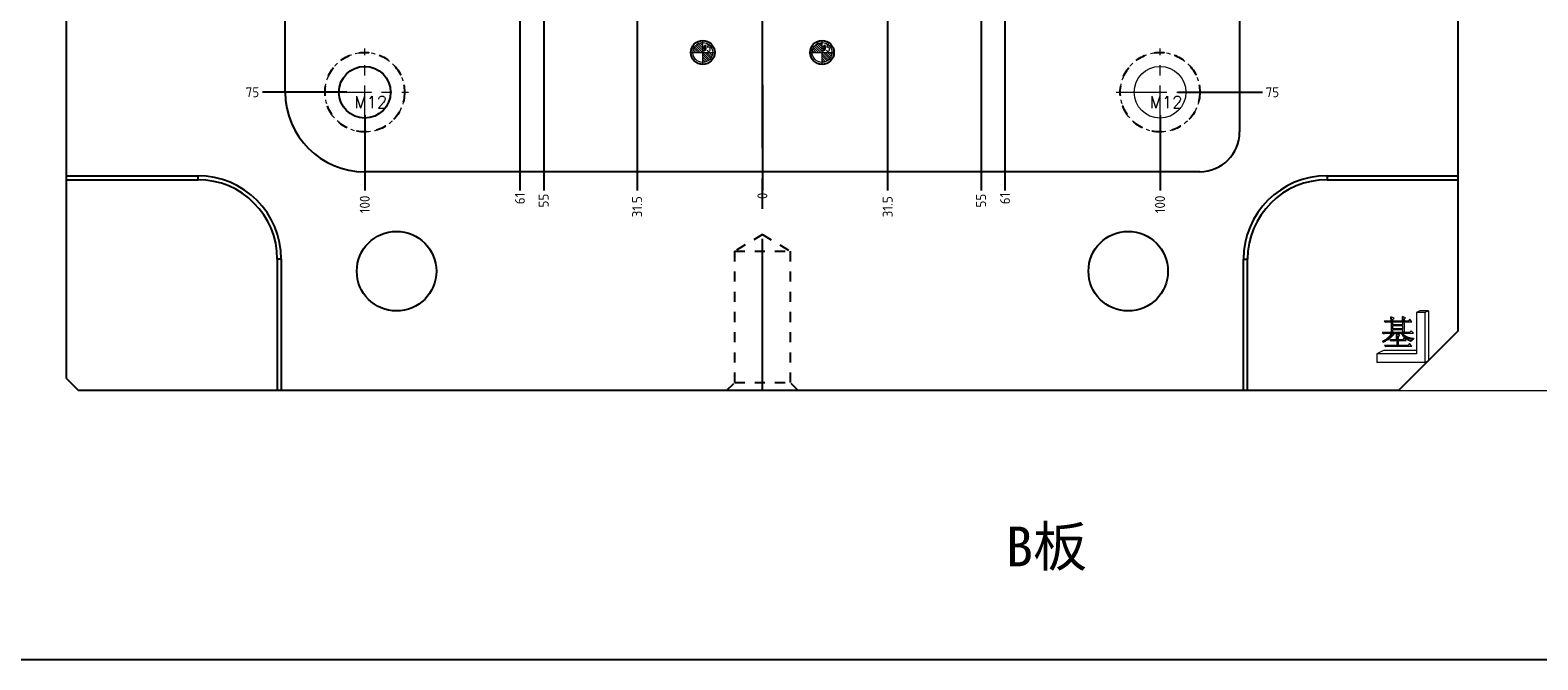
# Model space of a CAD drawing. Extents: x 1716 to 4936, y -1353 to -42.
# Tile 26 of 32: x 3613 to 3992, y -922 to -763. Entities that reach past the tile are written whole.
import ezdxf

# ---------------------------------------------------------------- set-up
doc = ezdxf.new("R2010")
doc.units = 0
doc.header["$LTSCALE"] = 25.4
doc.header["$MEASUREMENT"] = 0
doc.linetypes.add('CENTER', pattern=[50.8, 31.75, -6.35, 6.35, -6.35])
doc.linetypes.add('HIDDEN', pattern=[0.2, 0.1, -0.1])
doc.layers.get('0').update_dxf_attribs({"linetype": 'CONTINUOUS'})
doc.layers.get('DEFPOINTS').update_dxf_attribs({"linetype": 'CONTINUOUS'})
doc.layers.add('DEFAULT_2', color=8, linetype='HIDDEN')
for name, color, linetype, lineweight in [('dim', 82, 'CONTINUOUS', 9), ('epin', 13, 'CONTINUOUS', 9), ('screw', 33, 'CONTINUOUS', 13)]:
    doc.layers.add(name, color=color, linetype=linetype, lineweight=lineweight)
doc.styles.add('SEISO_TTF', font='txt')
doc.styles.add('TXT', font='txt.shx', dxfattribs={"bigfont": 'gbcbig.shx'})
doc.styles.add('TXT05', font='txt.shx', dxfattribs={"width": 0.5, "bigfont": 'gbcbig.shx'})
doc.dimstyles.get("Standard").update_dxf_attribs({"dimscale": 0, "dimtxt": 4, "dimasz": 2, "dimexe": 1, "dimexo": 1, "dimgap": 2, "dimtad": 0, "dimdec": 1, "dimdsep": 46, "dimtxsty": 'SEISO_TTF', "dimcen": 0.09, "dimadec": 0, "dimazin": 0, "dimtfac": 1, "dimtdec": 1, "dimtofl": 0, "dimtmove": 0, "dimatfit": 3, "dimfxl": 0, "dimtolj": 1, "dimtzin": 0, "dimarcsym": 0})
doc.dimstyles.new('STANDARD$0', dxfattribs={"dimscale": 4, "dimtxt": 1, "dimasz": 0.2, "dimexe": 0.2, "dimexo": 0.2, "dimgap": 0.2, "dimtad": 1, "dimdec": 1, "dimzin": 9, "dimdsep": 46, "dimtxsty": 'SEISO_TTF', "dimcen": 2, "dimclrd": 256, "dimclre": 256, "dimclrt": 256, "dimadec": 4, "dimazin": 2, "dimtfac": 1, "dimtdec": 1, "dimtmove": 0, "dimatfit": 3, "dimfxl": 0, "dimtolj": 1, "dimtzin": 0, "dimlwd": 9, "dimlwe": 9, "dimarcsym": 0})

# ---------------------------------------------------------------- blocks, each defined once
blk = doc.blocks.new('datum_b')
at = {"color": 6, "lineweight": 13}
for p, q in [((-2.17, 12.56), (-3.03, 12.13)), ((-3.03, 12.13), (-3.03, 1.73)), ((-0.87, 12.13), (-3.03, 12.13)), ((0, 12.56), (-2.17, 12.56)), ((0, 12.56), (-0.87, 12.13)), ((-0.87, 12.13), (-0.87, -0.43)), ((0, 12.56), (0, 0)), ((-11.26, 2.6), (-13, 1.73)), ((-3.03, 1.73), (-13, 1.73)), ((-13, 1.73), (-13, -0.43)), ((-3.03, 2.6), (-11.26, 2.6)), ((0, 0), (-0.87, -0.43)), ((-0.87, -0.43), (-13, -0.43))]:
    blk.add_line(p, q, dxfattribs=at)
at = {"color": 7, "lineweight": 0}
for p, q in [((-9.41, 9.97), (-11.17, 9.97)), ((-11.17, 9.97), (-10.91, 9.71)), ((-10.24, 9.81), (-9.41, 9.81)), ((-8.64, 10.71), (-9.44, 11.04)), ((-6.04, 9.97), (-9.41, 9.97)), ((-9.41, 9.97), (-8.94, 9.97)), ((-8.94, 9.97), (-9.41, 9.97)), ((-9.41, 9.97), (-6.04, 9.97)), ((-8.94, 9.81), (-9.41, 9.81)), ((-9.41, 9.81), (-9.41, 7.08)), ((-9.41, 9.81), (-8.94, 9.81)), ((-8.94, 10.44), (-8.64, 10.71)), ((-8.94, 9.97), (-8.94, 10.44)), ((-6.51, 9.97), (-8.94, 9.97)), ((-8.94, 9.01), (-8.94, 9.81)), ((-8.94, 9.81), (-6.51, 9.81)), ((-6.51, 9.01), (-8.94, 9.01)), ((-8.94, 8.04), (-8.94, 8.84)), ((-8.94, 8.84), (-6.51, 8.84)), ((-6.51, 8.04), (-8.94, 8.04)), ((-8.94, 7.08), (-8.94, 7.88)), ((-8.94, 7.88), (-6.51, 7.88)), ((-5.78, 10.74), (-6.54, 11.08)), ((-6.04, 9.81), (-6.51, 9.81)), ((-6.51, 9.81), (-6.51, 9.01)), ((-6.51, 9.81), (-6.04, 9.81)), ((-6.51, 8.84), (-6.51, 8.04)), ((-6.51, 7.88), (-6.51, 7.08)), ((-6.04, 10.51), (-5.78, 10.74)), ((-6.04, 9.97), (-6.04, 10.51)), ((-5.11, 9.97), (-6.04, 9.97)), ((-6.04, 7.08), (-6.04, 9.81)), ((-6.04, 9.81), (-4.15, 9.81)), ((-4.68, 10.44), (-5.11, 9.97)), ((-4.15, 9.81), (-4.68, 10.44)), ((-9.41, 7.08), (-11.61, 7.08)), ((-11.61, 7.08), (-11.34, 6.81)), ((-11.57, 4.81), (-11.51, 4.71)), ((-7.94, 3.84), (-11.07, 3.84)), ((-11.07, 3.84), (-10.81, 3.58)), ((-10.67, 6.91), (-9.18, 6.91)), ((-7.94, 5.28), (-9.71, 5.28)), ((-9.71, 5.28), (-9.44, 5.01)), ((-8.94, 7.08), (-9.41, 7.08)), ((-9.41, 7.08), (-8.94, 7.08)), ((-6.78, 6.91), (-9.18, 6.91)), ((-6.58, 6.91), (-9.18, 6.91)), ((-9.18, 6.91), (-6.78, 6.91)), ((-9.18, 6.91), (-6.58, 6.91)), ((-6.51, 7.08), (-8.94, 7.08)), ((-8.78, 5.11), (-7.94, 5.11)), ((-8.58, 6.91), (-6.78, 6.91)), ((-7.21, 6.41), (-7.98, 6.74)), ((-7.51, 5.28), (-7.94, 5.28)), ((-7.94, 5.28), (-7.51, 5.28)), ((-7.51, 5.11), (-7.94, 5.11)), ((-7.94, 5.11), (-7.94, 3.84)), ((-7.94, 5.11), (-7.51, 5.11)), ((-7.51, 3.84), (-7.94, 3.84)), ((-7.94, 3.84), (-7.51, 3.84)), ((-7.51, 6.14), (-7.21, 6.41)), ((-7.51, 5.28), (-7.51, 6.14)), ((-6.54, 5.28), (-7.51, 5.28)), ((-7.51, 3.84), (-7.51, 5.11)), ((-7.51, 5.11), (-5.61, 5.11)), ((-5.18, 3.84), (-7.51, 3.84)), ((-6.58, 6.91), (-3.78, 6.91)), ((-6.14, 5.71), (-6.54, 5.28)), ((-6.04, 7.08), (-6.51, 7.08)), ((-6.51, 7.08), (-6.04, 7.08)), ((-5.61, 5.11), (-6.14, 5.71)), ((-4.75, 7.08), (-6.04, 7.08)), ((-4.78, 4.31), (-5.18, 3.84)), ((-4.21, 3.68), (-4.78, 4.31)), ((-4.35, 7.54), (-4.75, 7.08)), ((-3.78, 6.91), (-4.35, 7.54)), ((-3.75, 5.41), (-3.75, 5.54)), ((-10.14, 3.68), (-4.21, 3.68))]:
    blk.add_line(p, q, dxfattribs=at)
for p, q in [((-9.44, 11.04), (-9.41, 9.97)), ((-6.54, 11.08), (-6.51, 9.97)), ((-8.88, 5.11), (-8.78, 5.11)), ((-7.94, 5.28), (-7.98, 6.74))]:
    blk.add_line(p, q)
for points in [[(-10.24, 9.81), (-10.45, 9.8), (-10.59, 9.78), (-10.75, 9.75), (-10.91, 9.71)], [(-10.67, 6.91), (-10.85, 6.9), (-11.05, 6.88), (-11.22, 6.84), (-11.34, 6.81)], [(-8.88, 5.11), (-9.09, 5.09), (-9.25, 5.06), (-9.38, 5.03), (-9.44, 5.01)], [(-6.78, 6.91), (-6.67, 6.69), (-6.52, 6.48), (-6.31, 6.23), (-5.99, 5.94), (-5.6, 5.65), (-5.23, 5.4), (-4.91, 5.22), (-4.57, 5.05), (-4.31, 4.94)], [(-6.58, 6.91), (-6.47, 6.77), (-6.34, 6.61), (-6.15, 6.42), (-5.97, 6.27), (-5.81, 6.16), (-5.61, 6.04), (-5.46, 5.97), (-5.24, 5.89), (-5.02, 5.81), (-4.8, 5.74), (-4.63, 5.69), (-4.49, 5.66), (-4.36, 5.63), (-4.2, 5.6), (-4.01, 5.57), (-3.83, 5.55), (-3.75, 5.54)], [(-3.75, 5.41), (-3.83, 5.39), (-3.9, 5.37), (-3.99, 5.34), (-4.08, 5.29), (-4.12, 5.26), (-4.21, 5.17), (-4.26, 5.09), (-4.28, 5.04), (-4.3, 4.97), (-4.31, 4.94)], [(-10.14, 3.68), (-10.35, 3.67), (-10.52, 3.65), (-10.62, 3.63), (-10.72, 3.6), (-10.81, 3.58)]]:
    blk.add_spline(points, degree=3)
at = {"color": 7}
for points in [[(-11.57, 4.81), (-11.28, 4.96), (-10.93, 5.16), (-10.56, 5.41), (-10.18, 5.7), (-9.87, 5.97), (-9.64, 6.22), (-9.45, 6.46), (-9.3, 6.67), (-9.19, 6.88)], [(-11.51, 4.71), (-11.07, 4.88), (-10.53, 5.16), (-10.05, 5.44), (-9.63, 5.75), (-9.28, 6.06), (-8.96, 6.41), (-8.67, 6.78), (-8.58, 6.9)]]:
    blk.add_spline(points, degree=3, dxfattribs=at)
blk = doc.blocks.new('screw_m12_i')
at = {"layer": 'screw', "color": 1, "linetype": 'CENTER', "ltscale": 0.015748}
for p, q in [((0, -11), (0, 11)), ((-11, 0), (11, 0))]:
    blk.add_line(p, q, dxfattribs=at)
at = {"layer": 'screw', "color": 8, "linetype": 'HIDDEN', "ltscale": 0.4}
blk.add_circle((0, 0), 10, dxfattribs=at)
at = {"layer": 'screw', "color": 33}
blk.add_circle((0, 0), 6.5, dxfattribs=at)
at = {"layer": 'screw', "color": 6, "style": 'TXT'}
blk.add_text('M12', height=3, dxfattribs=at).set_placement((-2.6, -4))
blk = doc.blocks.new('epin_ejp_5')
at = {"layer": 'epin'}
h = blk.add_hatch(dxfattribs=at)
h.set_pattern_fill('_ANSI31', color=123, scale=0.125, angle=90, style=0)
h.set_pattern_definition([(135, (-467.6036, -280.68332), (-0.280633, -0.280633), [])])
h.paths.add_polyline_path([(0, 2.5, 0.414214), (-2.5, 0), (0, 0)])
h.paths.add_polyline_path([(2.5, 0), (0, 0), (0, -2.5, 0.414214)])
at = {"layer": 'epin', "color": 1, "linetype": 'CENTER', "ltscale": 0.155494}
for p, q in [((-2.75, 0), (2.75, 0)), ((0, -2.75), (0, 2.75))]:
    blk.add_line(p, q, dxfattribs=at)
at = {"layer": 'epin'}
blk.add_circle((0, 0), 2.5, dxfattribs=at)
at = {"layer": 'epin', "color": 6, "style": 'TXT05', "width": 0.5}
blk.add_text('%%c5', height=1.75, dxfattribs=at).set_placement((0.1, 0.25))
blk = doc.blocks.new('*D303')
at = {"linetype": 'Continuous', "lineweight": 9}
for p, q in [((3952.97, -553.99), (4007.27, -553.99)), ((4006.47, -554.79), (4006.47, -853.19)), ((3946.96, -853.99), (4007.27, -853.99))]:
    blk.add_line(p, q, dxfattribs=at)
for points in [[(4006.34, -554.79), (4006.61, -554.79), (4006.47, -553.99)], [(4006.34, -853.19), (4006.61, -853.19), (4006.47, -853.99)]]:
    blk.add_solid(points)
at = {"layer": 'DEFPOINTS', "color": 0}
for p in [(3952.17, -553.99), (3946.16, -853.99), (4006.47, -853.99)]:
    blk.add_point(p, dxfattribs=at)
at = {"insert": (4003.67, -653.7), "char_height": 4, "attachment_point": 5, "rotation": 90, "style": 'SEISO_TTF'}
blk.add_mtext('\\A1;300', dxfattribs=at)
blk = doc.blocks.new('*D418')
at = {"layer": 'DEFPOINTS', "color": 0}
for p in [(3796.81, -703.99), (3900.81, -778.99), (3922.55, -778.99)]:
    blk.add_point(p, dxfattribs=at)
at = {"layer": 'dim', "color": 0, "linetype": 'Continuous', "lineweight": -2}
blk.add_line((3901.31, -778.99), (3922.55, -778.99), dxfattribs=at)
at = {"layer": 'dim', "color": 0, "insert": (3925.07, -778.99), "char_height": 2.5, "attachment_point": 5, "style": 'SEISO_TTF'}
blk.add_mtext('\\A1;75', dxfattribs=at)
blk = doc.blocks.new('*D379')
at = {"layer": 'DEFPOINTS', "color": 0}
for p in [(3796.81, -703.99), (3796.81, -776.61), (3796.81, -803.72)]:
    blk.add_point(p, dxfattribs=at)
at = {"layer": 'dim', "color": 0, "linetype": 'Continuous', "lineweight": -2}
blk.add_line((3796.81, -777.11), (3796.81, -803.72), dxfattribs=at)
at = {"layer": 'dim', "color": 0, "insert": (3796.81, -805.05), "char_height": 2.5, "attachment_point": 5, "rotation": 90, "style": 'SEISO_TTF'}
blk.add_mtext('\\A1;0', dxfattribs=at)
blk = doc.blocks.new('*D428')
at = {"layer": 'DEFPOINTS', "color": 0}
for p in [(3796.81, -703.99), (3828.31, -718.64), (3828.31, -803.72)]:
    blk.add_point(p, dxfattribs=at)
at = {"layer": 'dim', "color": 0, "linetype": 'Continuous', "lineweight": -2}
blk.add_line((3828.31, -719.14), (3828.31, -803.72), dxfattribs=at)
at = {"layer": 'dim', "color": 0, "insert": (3828.31, -807.79), "char_height": 2.5, "attachment_point": 5, "rotation": 90, "style": 'SEISO_TTF'}
blk.add_mtext('\\A1;31.5', dxfattribs=at)
blk = doc.blocks.new('*D429')
at = {"layer": 'DEFPOINTS', "color": 0}
for p in [(3796.81, -703.99), (3851.81, -751.74), (3851.81, -803.72)]:
    blk.add_point(p, dxfattribs=at)
at = {"layer": 'dim', "color": 0, "linetype": 'Continuous', "lineweight": -2}
blk.add_line((3851.81, -752.24), (3851.81, -803.72), dxfattribs=at)
at = {"layer": 'dim', "color": 0, "insert": (3851.81, -806.24), "char_height": 2.5, "attachment_point": 5, "rotation": 90, "style": 'SEISO_TTF'}
blk.add_mtext('\\A1;55', dxfattribs=at)
blk = doc.blocks.new('*D430')
at = {"layer": 'DEFPOINTS', "color": 0}
for p in [(3796.81, -703.99), (3857.81, -726.29), (3857.81, -803.72)]:
    blk.add_point(p, dxfattribs=at)
at = {"layer": 'dim', "color": 0, "linetype": 'Continuous', "lineweight": -2}
blk.add_line((3857.81, -726.79), (3857.81, -803.72), dxfattribs=at)
at = {"layer": 'dim', "color": 0, "insert": (3857.81, -805.71), "char_height": 2.5, "attachment_point": 5, "rotation": 90, "style": 'SEISO_TTF'}
blk.add_mtext('\\A1;61', dxfattribs=at)
blk = doc.blocks.new('*D431')
at = {"layer": 'DEFPOINTS', "color": 0}
for p in [(3796.81, -703.99), (3896.81, -784.24), (3896.81, -803.72)]:
    blk.add_point(p, dxfattribs=at)
at = {"layer": 'dim', "color": 0, "linetype": 'Continuous', "lineweight": -2}
blk.add_line((3896.81, -784.74), (3896.81, -803.72), dxfattribs=at)
at = {"layer": 'dim', "color": 0, "insert": (3896.81, -807.2), "char_height": 2.5, "attachment_point": 5, "rotation": 90, "style": 'SEISO_TTF'}
blk.add_mtext('\\A1;100', dxfattribs=at)
blk = doc.blocks.new('*D392')
at = {"layer": 'DEFPOINTS', "color": 0}
for p in [(3796.81, -703.99), (3671.08, -778.99), (3692.82, -778.99)]:
    blk.add_point(p, dxfattribs=at)
at = {"layer": 'dim', "color": 0, "linetype": 'Continuous', "lineweight": -2}
blk.add_line((3692.32, -778.99), (3671.08, -778.99), dxfattribs=at)
at = {"layer": 'dim', "color": 0, "insert": (3668.56, -778.99), "char_height": 2.5, "attachment_point": 5, "style": 'SEISO_TTF'}
blk.add_mtext('\\A1;75', dxfattribs=at)
blk = doc.blocks.new('*D402')
at = {"layer": 'DEFPOINTS', "color": 0}
for p in [(3796.81, -703.99), (3765.31, -718.64), (3765.31, -803.72)]:
    blk.add_point(p, dxfattribs=at)
at = {"layer": 'dim', "color": 0, "linetype": 'Continuous', "lineweight": -2}
blk.add_line((3765.31, -719.14), (3765.31, -803.72), dxfattribs=at)
at = {"layer": 'dim', "color": 0, "insert": (3765.31, -807.79), "char_height": 2.5, "attachment_point": 5, "rotation": 90, "style": 'SEISO_TTF'}
blk.add_mtext('\\A1;31.5', dxfattribs=at)
blk = doc.blocks.new('*D403')
at = {"layer": 'DEFPOINTS', "color": 0}
for p in [(3796.81, -703.99), (3741.81, -751.74), (3741.81, -803.72)]:
    blk.add_point(p, dxfattribs=at)
at = {"layer": 'dim', "color": 0, "linetype": 'Continuous', "lineweight": -2}
blk.add_line((3741.81, -752.24), (3741.81, -803.72), dxfattribs=at)
at = {"layer": 'dim', "color": 0, "insert": (3741.81, -806.24), "char_height": 2.5, "attachment_point": 5, "rotation": 90, "style": 'SEISO_TTF'}
blk.add_mtext('\\A1;55', dxfattribs=at)
blk = doc.blocks.new('*D404')
at = {"layer": 'DEFPOINTS', "color": 0}
for p in [(3796.81, -703.99), (3735.81, -726.29), (3735.81, -803.72)]:
    blk.add_point(p, dxfattribs=at)
at = {"layer": 'dim', "color": 0, "linetype": 'Continuous', "lineweight": -2}
blk.add_line((3735.81, -726.79), (3735.81, -803.72), dxfattribs=at)
at = {"layer": 'dim', "color": 0, "insert": (3735.81, -805.71), "char_height": 2.5, "attachment_point": 5, "rotation": 90, "style": 'SEISO_TTF'}
blk.add_mtext('\\A1;61', dxfattribs=at)
blk = doc.blocks.new('*D405')
at = {"layer": 'DEFPOINTS', "color": 0}
for p in [(3796.81, -703.99), (3696.81, -784.24), (3696.81, -803.72)]:
    blk.add_point(p, dxfattribs=at)
at = {"layer": 'dim', "color": 0, "linetype": 'Continuous', "lineweight": -2}
blk.add_line((3696.81, -784.74), (3696.81, -803.72), dxfattribs=at)
at = {"layer": 'dim', "color": 0, "insert": (3696.81, -807.2), "char_height": 2.5, "attachment_point": 5, "rotation": 90, "style": 'SEISO_TTF'}
blk.add_mtext('\\A1;100', dxfattribs=at)

msp = doc.modelspace()

# ---------------------------------------------------------------- linework, layer by layer
at = {"color": 7, "linetype": 'Continuous'}
for p, q in [((3621.814, -850.992), (3621.814, -556.992)), ((3971.814, -838.992), (3971.814, -556.992)), ((3676.814, -778.992), (3676.814, -628.992)), ((3916.814, -628.992), (3916.814, -788.992)), ((3621.814, -799.992), (3654.814, -799.992)), ((3654.814, -799.992), (3654.814, -800.992)), ((3906.814, -798.992), (3696.814, -798.992)), ((3938.814, -799.992), (3971.814, -799.992)), ((3938.814, -799.992), (3938.814, -800.992)), ((3621.814, -800.992), (3654.814, -800.992)), ((3938.814, -800.992), (3971.814, -800.992)), ((3674.814, -820.992), (3674.814, -853.992)), ((3675.814, -820.992), (3674.814, -820.992)), ((3675.814, -820.992), (3675.814, -853.992)), ((3917.814, -820.992), (3918.814, -820.992)), ((3917.814, -853.992), (3917.814, -820.992)), ((3918.814, -853.992), (3918.814, -820.992)), ((3971.814, -838.992), (3956.814, -853.992)), ((3621.814, -850.992), (3624.814, -853.992)), ((3956.814, -853.992), (3624.814, -853.992))]:
    msp.add_line(p, q, dxfattribs=at)
at = {"color": 1, "linetype": 'CENTER', "ltscale": 0.047244}
msp.add_line((3796.814, -853.992), (3796.814, -553.992), dxfattribs=at)
msp.add_lwpolyline([(3575.368, -515.796), (4182.469, -515.796), (4182.469, -921.691), (3575.368, -921.691)], close=True)
at = {"color": 7, "linetype": 'Continuous'}
for centre, radius in [((3781.814, -768.992), 3), ((3811.814, -768.992), 3), ((3696.814, -778.992), 6.5), ((3704.814, -823.992), 10), ((3888.814, -823.992), 10)]:
    msp.add_circle(centre, radius, dxfattribs=at)
for centre, radius, start, end in [((3696.814, -778.992), 20, 180, 270), ((3906.814, -788.992), 10, 270, 0), ((3654.814, -820.992), 21, 0, 90), ((3938.814, -820.992), 21, 90, 180), ((3654.814, -820.992), 20, 0, 90), ((3938.814, -820.992), 20, 90, 180)]:
    msp.add_arc(centre, radius, start, end, dxfattribs=at)
at = {"layer": 'DEFAULT_2', "color": 8, "linetype": 'HIDDEN'}
for p, q in [((3796.814, -814.786), (3789.814, -818.992)), ((3796.814, -814.786), (3803.814, -818.992)), ((3789.814, -818.992), (3803.814, -818.992)), ((3789.814, -818.992), (3789.814, -851.992)), ((3803.814, -818.992), (3803.814, -851.992)), ((3787.814, -853.992), (3789.814, -851.992)), ((3789.814, -851.992), (3803.814, -851.992)), ((3805.814, -853.992), (3803.814, -851.992))]:
    msp.add_line(p, q, dxfattribs=at)
for centre in [(3696.814, -778.992), (3896.814, -778.992)]:
    msp.add_circle(centre, 10, dxfattribs=at)

# ---------------------------------------------------------------- block references
msp.add_blockref('datum_b', (3964.314, -846.492))
at = {"layer": 'epin'}
for p in [(3781.814, -768.992), (3811.814, -768.992)]:
    msp.add_blockref('epin_ejp_5', p, dxfattribs=at)
at = {"layer": 'screw'}
for p in [(3696.814, -778.992), (3896.814, -778.992)]:
    msp.add_blockref('screw_m12_i', p, dxfattribs=at)

# ---------------------------------------------------------------- texts
at = {"insert": (3858.059, -888.183), "char_height": 10, "width": 62.71749, "attachment_point": 1}
msp.add_mtext('B{\\fSimSun|b0|i0|c134|p2;板}', dxfattribs=at)

# ---------------------------------------------------------------- dimensions: what is measured, and where the dimension line sits
dim = msp.add_linear_dim(base=(4006.472, -853.992), p1=(3952.169, -553.992), p2=(3946.161, -853.992), angle=90, dimstyle='STANDARD$0', override={"dimdec": 2, "dimtdec": 2, "dimarcsym": 1})
dim.commit()
dim.dimension.update_dxf_attribs({"geometry": '*D303', "text_midpoint": (4006.472, -653.696), "dimtype": 160})
at = {"layer": 'dim'}
for feature_location, offset, dtype, origin, picture, middle in [((3692.816, -778.992), (-21.737, 0), 0, (3796.814, -703.992), '*D392', (3668.556, -778.992)), ((3696.814, -784.242), (0, -19.479), 1, (3796.814, -703.992), '*D405', (3696.814, -807.197)), ((3735.814, -726.292), (0, -77.429), 1, (3796.814, -703.992), '*D404', (3735.814, -805.709)), ((3741.814, -751.742), (0, -51.979), 1, (3796.814, -703.992), '*D403', (3741.814, -806.245)), ((3765.314, -718.642), (0, -85.079), 1, (3796.814, -703.992), '*D402', (3765.314, -807.792)), ((3796.813578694, -776.608084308), (0, -27.113034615), 1, (3796.813578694, -703.992141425), '*D379', (3796.813578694, -805.054202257)), ((3900.811, -778.992), (21.737, 0), 0, (3796.814, -703.992), '*D418', (3925.071, -778.992)), ((3828.314, -718.642), (0, -85.079), 1, (3796.814, -703.992), '*D428', (3828.314, -807.792)), ((3851.814, -751.742), (0, -51.979), 1, (3796.814, -703.992), '*D429', (3851.814, -806.245)), ((3857.814, -726.292), (0, -77.429), 1, (3796.814, -703.992), '*D430', (3857.814, -805.709)), ((3896.814, -784.242), (0, -19.479), 1, (3796.814, -703.992), '*D431', (3896.814, -807.197))]:
    dim = msp.add_ordinate_dim(feature_location=feature_location, offset=offset, dtype=dtype, origin=origin, dimstyle='Standard', override={"dimtxt": 2.5, "dimasz": 2, "dimexe": 0.49975, "dimexo": 0.49975, "dimgap": 0.49975, "dimdec": 2, "dimtdec": 2, "dimarcsym": 1}, dxfattribs=at)
    dim.commit()
    dim.dimension.update_dxf_attribs({"geometry": picture, "text_midpoint": middle})

doc.saveas('drawing.dxf')
